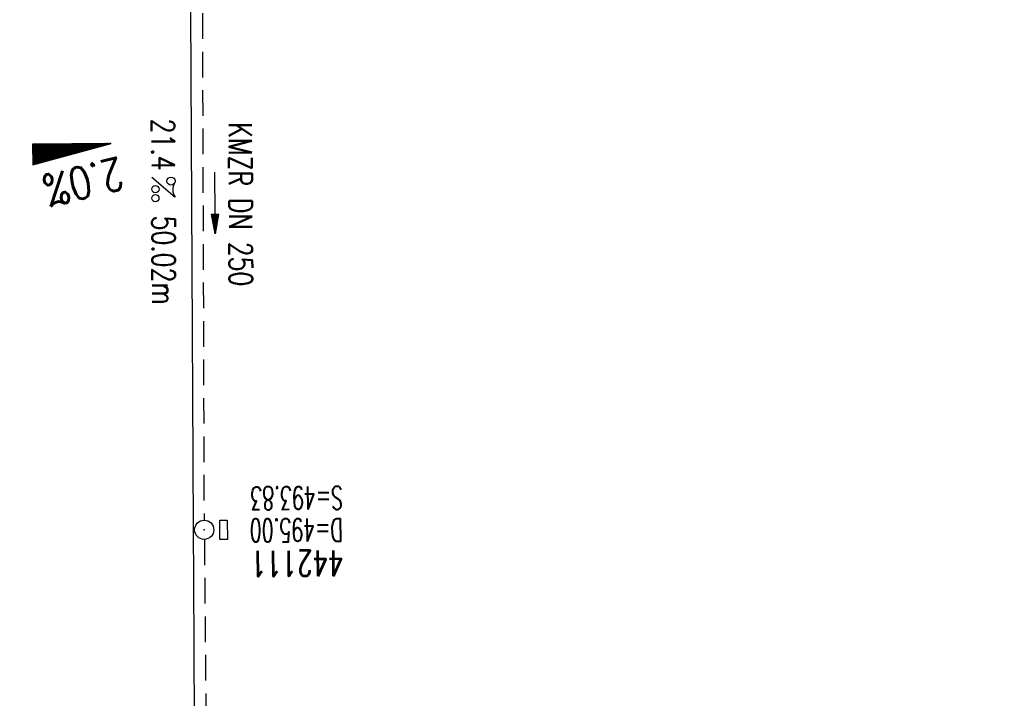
# Model space of a CAD drawing. Extents: x 459406 to 461721, y 413308 to 423218.
# Tile 163 of 256: x 461276 to 461352, y 418978 to 419031. Entities that reach past the tile are written whole.
import ezdxf
from ezdxf.enums import TextEntityAlignment as Align

# ---------------------------------------------------------------- set-up
doc = ezdxf.new("R2010")
doc.units = 0
doc.header["$LTSCALE"] = 2
doc.header["$MEASUREMENT"] = 0
doc.linetypes.add('AUSGEZOGEN', pattern=[0])
doc.linetypes.add('GESTRICH-X2', pattern=[1.5, 1, -0.5])
doc.layers.get('0').update_dxf_attribs({"linetype": 'AUSGEZOGEN'})
for name, color, linetype in [('FBR', 8, 'CONTINUOUS'), ('GEF', 7, 'AUSGEZOGEN'), ('KANAL', 7, 'GESTRICH-X2'), ('PFEIL', 7, 'CONTINUOUS'), ('SCHACHTNR', 6, 'CONTINUOUS'), ('SCHSYMBOL', 7, 'AUSGEZOGEN'), ('TEXTO', 4, 'CONTINUOUS'), ('TEXTU', 4, 'CONTINUOUS')]:
    doc.layers.add(name, color=color, linetype=linetype)
doc.styles.add('ROMANS', font='romans.shx', dxfattribs={"width": 0.8})

# ---------------------------------------------------------------- blocks, each defined once
blk = doc.blocks.new('GST')
at = {"color": 0}
blk.add_circle((0, 0), 0.75, dxfattribs=at)
blk.add_point((0, 0), dxfattribs=at)
blk = doc.blocks.new('13')
blk.add_lwpolyline([(0.755, 1.218), (-0.748, 1.218), (-0.748, 1.801), (0.755, 1.801)], close=True)
at = {"rotation": 180}
blk.add_blockref('GST', (0, 0), dxfattribs=at)
blk = doc.blocks.new('PROM')
blk.add_line((1.566, 1.817), (0.019, 0.015))
for centre, radius in [((0.317, 1.51), 0.317), ((0.943, 0.291), 0.283), ((1.645, 0.287), 0.283)]:
    blk.add_circle(centre, radius)
blk.add_arc((0.992, 2.682), 1.033, 239.14139, 303.35492)
blk = doc.blocks.new('PFEIL2')
at = {"color": 0}
for p, q in [((0.88, 0.002), (-2.401, -0.012)), ((0.881, -0.271), (0.879, 0.276)), ((0.879, 0.276), (2.429, 0.009)), ((0.911, 0.27), (0.879, 0.265)), ((0.965, 0.261), (0.879, 0.246)), ((1.019, 0.252), (0.879, 0.228)), ((1.073, 0.242), (0.879, 0.209)), ((1.127, 0.233), (0.879, 0.191)), ((1.181, 0.224), (0.879, 0.172)), ((1.235, 0.214), (0.879, 0.154)), ((1.289, 0.205), (0.879, 0.135)), ((1.343, 0.196), (0.879, 0.117)), ((1.397, 0.187), (0.879, 0.098)), ((1.451, 0.177), (0.879, 0.08)), ((1.505, 0.168), (0.879, 0.061)), ((1.559, 0.159), (0.88, 0.043)), ((1.613, 0.149), (0.88, 0.024)), ((1.668, 0.14), (0.88, 0.006)), ((1.722, 0.131), (0.88, -0.013)), ((1.776, 0.121), (0.88, -0.031)), ((1.83, 0.112), (0.88, -0.05)), ((1.884, 0.103), (0.88, -0.068)), ((1.938, 0.094), (0.88, -0.087)), ((1.992, 0.084), (0.88, -0.105)), ((2.046, 0.075), (0.88, -0.124)), ((2.1, 0.066), (0.88, -0.142)), ((2.154, 0.056), (0.88, -0.161)), ((2.208, 0.047), (0.88, -0.179)), ((2.262, 0.038), (0.881, -0.198)), ((2.316, 0.029), (0.881, -0.216)), ((2.37, 0.019), (0.881, -0.235)), ((2.424, 0.01), (0.881, -0.253)), ((2.429, 0.009), (0.881, -0.271))]:
    blk.add_line(p, q, dxfattribs=at)
blk = doc.blocks.new('*X8')
at = {"color": 0}
for p, q in [((725.827, 193.844), (727.436, 195.453)), ((725.827, 193.853), (727.427, 195.453)), ((725.827, 193.861), (727.418, 195.453)), ((725.827, 193.87), (727.409, 195.453)), ((725.827, 193.879), (727.401, 195.453)), ((725.827, 193.888), (727.392, 195.453)), ((725.827, 193.897), (727.383, 195.453)), ((725.827, 193.906), (727.374, 195.453)), ((725.827, 193.914), (727.365, 195.453)), ((725.827, 193.923), (727.356, 195.453)), ((725.827, 193.932), (727.347, 195.453)), ((725.827, 193.941), (727.339, 195.453)), ((725.827, 193.95), (727.33, 195.453)), ((725.827, 193.959), (727.321, 195.453)), ((725.827, 193.967), (727.312, 195.453)), ((725.827, 193.976), (727.303, 195.453)), ((725.827, 193.985), (727.294, 195.453)), ((725.827, 193.994), (727.286, 195.453)), ((725.827, 194.003), (727.277, 195.453)), ((725.827, 194.012), (727.268, 195.453)), ((725.827, 194.02), (727.259, 195.453)), ((725.827, 194.029), (727.25, 195.453)), ((725.827, 194.038), (727.241, 195.453)), ((725.827, 194.047), (727.233, 195.453)), ((725.827, 194.056), (727.224, 195.453)), ((725.827, 194.065), (727.215, 195.453)), ((725.827, 194.073), (727.206, 195.453)), ((725.827, 194.082), (727.197, 195.453)), ((725.827, 194.091), (727.188, 195.453)), ((725.827, 194.1), (727.18, 195.453)), ((725.827, 194.109), (727.171, 195.453)), ((725.827, 194.118), (727.162, 195.453)), ((725.827, 194.127), (727.153, 195.453)), ((725.827, 194.135), (727.144, 195.453)), ((725.827, 194.144), (727.135, 195.453)), ((725.827, 194.153), (727.127, 195.453)), ((725.827, 194.162), (727.118, 195.453)), ((725.827, 194.171), (727.109, 195.453)), ((725.827, 194.18), (727.1, 195.453)), ((725.827, 194.188), (727.091, 195.453)), ((725.827, 194.197), (727.082, 195.453)), ((725.827, 194.206), (727.073, 195.453)), ((725.827, 194.215), (727.065, 195.453)), ((725.827, 194.224), (727.056, 195.453)), ((725.827, 194.233), (727.047, 195.453)), ((725.827, 194.241), (727.038, 195.453)), ((725.827, 194.25), (727.029, 195.453)), ((725.827, 194.259), (727.02, 195.453)), ((725.827, 194.268), (727.012, 195.453)), ((725.827, 194.277), (727.003, 195.453)), ((725.827, 194.286), (726.994, 195.453)), ((725.827, 194.294), (726.985, 195.453)), ((725.827, 194.303), (726.976, 195.453)), ((725.827, 194.312), (726.967, 195.453)), ((725.827, 194.321), (726.959, 195.453)), ((725.827, 194.33), (726.95, 195.453)), ((725.827, 194.339), (726.941, 195.453)), ((725.827, 194.348), (726.932, 195.453)), ((725.827, 194.356), (726.923, 195.453)), ((725.827, 194.365), (726.914, 195.453)), ((725.827, 194.374), (726.906, 195.453)), ((725.827, 194.383), (726.897, 195.453)), ((725.827, 194.392), (726.888, 195.453)), ((725.827, 194.401), (726.879, 195.453)), ((725.827, 194.409), (726.87, 195.453)), ((725.827, 194.418), (726.861, 195.453)), ((725.827, 194.427), (726.853, 195.453)), ((725.827, 194.436), (726.844, 195.453)), ((725.827, 194.445), (726.835, 195.453)), ((725.827, 194.454), (726.826, 195.453)), ((725.827, 194.462), (726.817, 195.453)), ((725.827, 194.471), (726.808, 195.453)), ((725.827, 194.48), (726.799, 195.453)), ((725.827, 194.489), (726.791, 195.453)), ((725.827, 194.498), (726.782, 195.453)), ((725.827, 194.507), (726.773, 195.453)), ((725.827, 194.515), (726.764, 195.453)), ((725.827, 194.524), (726.755, 195.453)), ((725.827, 194.533), (726.746, 195.453)), ((725.827, 194.542), (726.738, 195.453)), ((725.827, 194.551), (726.729, 195.453)), ((725.827, 194.56), (726.72, 195.453)), ((725.827, 194.568), (726.711, 195.453)), ((725.827, 194.577), (726.702, 195.453)), ((725.827, 194.586), (726.693, 195.453)), ((725.827, 194.595), (726.685, 195.453)), ((725.827, 194.604), (726.676, 195.453)), ((725.827, 194.613), (726.667, 195.453)), ((725.827, 194.622), (726.658, 195.453)), ((725.827, 194.63), (726.649, 195.453)), ((725.827, 194.639), (726.64, 195.453)), ((725.827, 194.648), (726.632, 195.453)), ((725.827, 194.657), (726.623, 195.453)), ((725.827, 194.666), (726.614, 195.453)), ((725.827, 194.675), (726.605, 195.453)), ((725.827, 194.683), (726.596, 195.453)), ((725.827, 194.692), (726.587, 195.453)), ((725.827, 194.701), (726.579, 195.453)), ((725.827, 194.71), (726.57, 195.453)), ((725.827, 194.719), (726.561, 195.453)), ((725.827, 194.728), (726.552, 195.453)), ((725.827, 194.736), (726.543, 195.453)), ((725.827, 194.745), (726.534, 195.453)), ((725.827, 194.754), (726.525, 195.453)), ((725.827, 194.763), (726.517, 195.453)), ((725.827, 194.772), (726.508, 195.453)), ((725.827, 194.781), (726.499, 195.453)), ((725.827, 194.789), (726.49, 195.453)), ((725.827, 194.798), (726.481, 195.453)), ((725.827, 194.807), (726.472, 195.453)), ((725.827, 194.816), (726.464, 195.453)), ((725.827, 194.825), (726.455, 195.453)), ((725.827, 194.834), (726.446, 195.453)), ((725.827, 194.842), (726.437, 195.453)), ((725.827, 194.851), (726.428, 195.453)), ((725.827, 194.86), (726.419, 195.453)), ((725.827, 194.869), (726.411, 195.453)), ((725.827, 194.878), (726.402, 195.453)), ((725.827, 194.887), (726.393, 195.453)), ((725.827, 194.896), (726.384, 195.453)), ((725.827, 194.904), (726.375, 195.453)), ((725.827, 194.913), (726.366, 195.453)), ((725.827, 194.922), (726.358, 195.453)), ((725.827, 194.931), (726.349, 195.453)), ((725.827, 194.94), (726.34, 195.453)), ((725.827, 194.949), (726.331, 195.453)), ((725.827, 194.957), (726.322, 195.453)), ((725.827, 194.966), (726.313, 195.453)), ((725.827, 194.975), (726.305, 195.453)), ((725.827, 194.984), (726.296, 195.453)), ((725.827, 194.993), (726.287, 195.453)), ((725.827, 195.002), (726.278, 195.453)), ((725.827, 195.01), (726.269, 195.453)), ((725.827, 195.019), (726.26, 195.453)), ((725.827, 195.028), (726.251, 195.453)), ((725.827, 195.037), (726.243, 195.453)), ((725.827, 195.046), (726.234, 195.453)), ((725.827, 195.055), (726.225, 195.453)), ((725.827, 195.063), (726.216, 195.453)), ((725.827, 195.072), (726.207, 195.453)), ((725.827, 195.081), (726.198, 195.453)), ((725.827, 195.09), (726.19, 195.453)), ((725.827, 195.099), (726.181, 195.453)), ((725.827, 195.108), (726.172, 195.453)), ((725.827, 195.116), (726.163, 195.453)), ((725.827, 195.125), (726.154, 195.453)), ((725.827, 195.134), (726.145, 195.453)), ((725.827, 195.143), (726.137, 195.453)), ((725.827, 195.152), (726.128, 195.453)), ((725.827, 195.161), (726.119, 195.453)), ((725.827, 195.17), (726.11, 195.453)), ((725.827, 195.178), (726.101, 195.453)), ((725.827, 195.187), (726.092, 195.453)), ((725.827, 195.196), (726.084, 195.453)), ((725.827, 195.205), (726.075, 195.453)), ((725.827, 195.214), (726.066, 195.453)), ((725.827, 195.223), (726.057, 195.453)), ((725.827, 195.231), (726.048, 195.453)), ((725.827, 195.24), (726.039, 195.453)), ((725.827, 195.249), (726.031, 195.453)), ((725.827, 195.258), (726.022, 195.453)), ((725.827, 195.267), (726.013, 195.453)), ((725.827, 195.276), (726.004, 195.453)), ((725.827, 195.284), (725.995, 195.453)), ((725.827, 195.293), (725.986, 195.453)), ((725.827, 195.302), (725.977, 195.453)), ((725.827, 195.311), (725.969, 195.453)), ((725.827, 195.32), (725.96, 195.453)), ((725.827, 195.329), (725.951, 195.453)), ((725.827, 195.337), (725.942, 195.453)), ((725.827, 195.346), (725.933, 195.453)), ((725.827, 195.355), (725.924, 195.453)), ((725.827, 195.364), (725.916, 195.453)), ((725.827, 195.373), (725.907, 195.453)), ((725.827, 195.382), (725.898, 195.453)), ((725.827, 195.39), (725.889, 195.453)), ((725.827, 195.399), (725.88, 195.453)), ((725.827, 195.408), (725.871, 195.453)), ((725.827, 195.417), (725.863, 195.453)), ((725.827, 195.426), (725.854, 195.453)), ((725.827, 195.435), (725.845, 195.453)), ((725.827, 195.444), (725.836, 195.453)), ((725.827, 193.826), (727.433, 195.433)), ((725.827, 193.817), (727.43, 195.421)), ((725.827, 193.808), (727.427, 195.409)), ((725.827, 193.799), (727.424, 195.397)), ((725.827, 193.791), (727.421, 195.385)), ((725.827, 193.782), (727.418, 195.373)), ((725.827, 193.773), (727.414, 195.361)), ((725.827, 193.764), (727.411, 195.349)), ((725.827, 193.755), (727.408, 195.337)), ((725.827, 193.746), (727.405, 195.325)), ((725.827, 193.738), (727.402, 195.313)), ((725.827, 193.729), (727.399, 195.301)), ((725.827, 193.72), (727.395, 195.289)), ((725.827, 193.711), (727.392, 195.277)), ((725.827, 193.702), (727.389, 195.265)), ((725.827, 193.693), (727.386, 195.253)), ((725.827, 193.685), (727.383, 195.241)), ((725.827, 193.676), (727.38, 195.229)), ((725.827, 193.667), (727.377, 195.217)), ((725.827, 193.658), (727.373, 195.205)), ((725.827, 193.649), (727.37, 195.193)), ((725.827, 193.64), (727.367, 195.181)), ((725.827, 193.632), (727.364, 195.169)), ((725.827, 193.623), (727.361, 195.157)), ((725.827, 193.614), (727.358, 195.145)), ((725.827, 193.605), (727.354, 195.133)), ((725.827, 193.596), (727.351, 195.121)), ((725.827, 193.587), (727.348, 195.109)), ((725.827, 193.579), (727.345, 195.097)), ((725.827, 193.57), (727.342, 195.085)), ((725.827, 193.561), (727.339, 195.073)), ((725.827, 193.552), (727.336, 195.061)), ((725.827, 193.543), (727.332, 195.049)), ((725.827, 193.534), (727.329, 195.037)), ((725.827, 193.525), (727.326, 195.025)), ((725.827, 193.517), (727.323, 195.013)), ((725.827, 193.508), (727.32, 195.001)), ((725.827, 193.499), (727.317, 194.989)), ((725.827, 193.49), (727.313, 194.977)), ((725.827, 193.481), (727.31, 194.965)), ((725.827, 193.472), (727.307, 194.953)), ((725.827, 193.464), (727.304, 194.941)), ((725.827, 193.455), (727.301, 194.929)), ((725.827, 193.446), (727.298, 194.917)), ((725.827, 193.437), (727.295, 194.905)), ((725.827, 193.428), (727.291, 194.893)), ((725.827, 193.419), (727.288, 194.881)), ((725.827, 193.411), (727.285, 194.869)), ((725.827, 193.402), (727.282, 194.857)), ((725.827, 193.393), (727.279, 194.845)), ((725.827, 193.384), (727.276, 194.833)), ((725.827, 193.375), (727.272, 194.821)), ((725.827, 193.366), (727.269, 194.809)), ((725.827, 193.358), (727.266, 194.797)), ((725.827, 193.349), (727.263, 194.785)), ((725.827, 193.34), (727.26, 194.773)), ((725.827, 193.331), (727.257, 194.761)), ((725.827, 193.322), (727.254, 194.749)), ((725.827, 193.313), (727.25, 194.737)), ((725.827, 193.305), (727.247, 194.725)), ((725.827, 193.296), (727.244, 194.713)), ((725.827, 193.287), (727.241, 194.701)), ((725.827, 193.278), (727.238, 194.689)), ((725.827, 193.269), (727.235, 194.677)), ((725.827, 193.26), (727.231, 194.665)), ((725.827, 193.251), (727.228, 194.653)), ((725.827, 193.243), (727.225, 194.641)), ((725.827, 193.234), (727.222, 194.629)), ((725.827, 193.225), (727.219, 194.617)), ((725.827, 193.216), (727.216, 194.605)), ((725.827, 193.207), (727.213, 194.593)), ((725.827, 193.198), (727.209, 194.581)), ((725.827, 193.19), (727.206, 194.569)), ((725.827, 193.181), (727.203, 194.557)), ((725.827, 193.172), (727.2, 194.545)), ((725.827, 193.163), (727.197, 194.533)), ((725.827, 193.154), (727.194, 194.521)), ((725.827, 193.145), (727.19, 194.509)), ((725.827, 193.137), (727.187, 194.497)), ((725.827, 193.128), (727.184, 194.485)), ((725.827, 193.119), (727.181, 194.473)), ((725.827, 193.11), (727.178, 194.461)), ((725.827, 193.101), (727.175, 194.449)), ((725.827, 193.092), (727.172, 194.437)), ((725.827, 193.084), (727.168, 194.425)), ((725.827, 193.075), (727.165, 194.413)), ((725.827, 193.066), (727.162, 194.401)), ((725.827, 193.057), (727.159, 194.389)), ((725.827, 193.048), (727.156, 194.377)), ((725.827, 193.039), (727.153, 194.365)), ((725.827, 193.031), (727.149, 194.353)), ((725.827, 193.022), (727.146, 194.341)), ((725.827, 193.013), (727.143, 194.329)), ((725.827, 193.004), (727.14, 194.317)), ((725.827, 192.995), (727.137, 194.305)), ((725.827, 192.986), (727.134, 194.293)), ((725.827, 192.977), (727.131, 194.281)), ((725.827, 192.969), (727.127, 194.269)), ((725.827, 192.96), (727.124, 194.257)), ((725.827, 192.951), (727.121, 194.245)), ((725.827, 192.942), (727.118, 194.233)), ((725.827, 192.933), (727.115, 194.221)), ((725.827, 192.924), (727.112, 194.209)), ((725.827, 192.916), (727.108, 194.197)), ((725.827, 192.907), (727.105, 194.185)), ((725.827, 192.898), (727.102, 194.173)), ((725.827, 192.889), (727.099, 194.161)), ((725.827, 192.88), (727.096, 194.15)), ((725.827, 192.871), (727.093, 194.138)), ((725.827, 192.863), (727.09, 194.126)), ((725.827, 192.854), (727.086, 194.114)), ((725.827, 192.845), (727.083, 194.102)), ((725.827, 192.836), (727.08, 194.09)), ((725.827, 192.827), (727.077, 194.078)), ((725.827, 192.818), (727.074, 194.066)), ((725.827, 192.81), (727.071, 194.054)), ((725.827, 192.801), (727.068, 194.042)), ((725.827, 192.792), (727.064, 194.03)), ((725.827, 192.783), (727.061, 194.018)), ((725.827, 192.774), (727.058, 194.006)), ((725.827, 192.765), (727.055, 193.994)), ((725.827, 192.757), (727.052, 193.982)), ((725.827, 192.748), (727.049, 193.97)), ((725.827, 192.739), (727.045, 193.958)), ((725.827, 192.73), (727.042, 193.946)), ((725.827, 192.721), (727.039, 193.934)), ((725.827, 192.712), (727.036, 193.922)), ((725.827, 192.703), (727.033, 193.91)), ((725.827, 192.695), (727.03, 193.898)), ((725.827, 192.686), (727.027, 193.886)), ((725.827, 192.677), (727.023, 193.874)), ((725.827, 192.668), (727.02, 193.862)), ((725.827, 192.659), (727.017, 193.85)), ((725.827, 192.65), (727.014, 193.838)), ((725.827, 192.642), (727.011, 193.826)), ((725.827, 192.633), (727.008, 193.814)), ((725.827, 192.624), (727.004, 193.802)), ((725.827, 192.615), (727.001, 193.79)), ((725.827, 192.606), (726.998, 193.778)), ((725.827, 192.597), (726.995, 193.766)), ((725.827, 192.589), (726.992, 193.754)), ((725.827, 192.58), (726.989, 193.742)), ((725.827, 192.571), (726.986, 193.73)), ((725.827, 192.562), (726.982, 193.718)), ((725.827, 192.553), (726.979, 193.706)), ((725.827, 192.544), (726.976, 193.694)), ((725.827, 192.536), (726.973, 193.682)), ((725.827, 192.527), (726.97, 193.67)), ((725.827, 192.518), (726.967, 193.658)), ((725.827, 192.509), (726.963, 193.646)), ((725.827, 192.5), (726.96, 193.634)), ((725.827, 192.491), (726.957, 193.622)), ((725.827, 192.483), (726.954, 193.61)), ((725.827, 192.474), (726.951, 193.598)), ((725.827, 192.465), (726.948, 193.586)), ((725.827, 192.456), (726.945, 193.574)), ((725.827, 192.447), (726.941, 193.562)), ((725.827, 192.438), (726.938, 193.55)), ((725.827, 192.429), (726.935, 193.538)), ((725.827, 192.421), (726.932, 193.526)), ((725.827, 192.412), (726.929, 193.514)), ((725.827, 192.403), (726.926, 193.502)), ((725.827, 192.394), (726.922, 193.49)), ((725.827, 192.385), (726.919, 193.478)), ((725.827, 192.376), (726.916, 193.466)), ((725.827, 192.368), (726.913, 193.454)), ((725.827, 192.359), (726.91, 193.442)), ((725.827, 192.35), (726.907, 193.43)), ((725.827, 192.341), (726.904, 193.418)), ((725.827, 192.332), (726.9, 193.406)), ((725.827, 192.323), (726.897, 193.394)), ((725.827, 192.315), (726.894, 193.382)), ((725.827, 192.306), (726.891, 193.37)), ((725.827, 192.297), (726.888, 193.358)), ((725.827, 192.288), (726.885, 193.346)), ((725.827, 192.279), (726.881, 193.334)), ((725.827, 192.27), (726.878, 193.322)), ((725.827, 192.262), (726.875, 193.31)), ((725.827, 192.253), (726.872, 193.298)), ((725.827, 192.244), (726.869, 193.286)), ((725.827, 192.235), (726.866, 193.274)), ((725.827, 192.226), (726.863, 193.262)), ((725.827, 192.217), (726.859, 193.25)), ((725.827, 192.209), (726.856, 193.238)), ((725.827, 192.2), (726.853, 193.226)), ((725.827, 192.191), (726.85, 193.214)), ((725.827, 192.182), (726.847, 193.202)), ((725.827, 192.173), (726.844, 193.19)), ((725.827, 192.164), (726.84, 193.178)), ((725.827, 192.155), (726.837, 193.166)), ((725.827, 192.147), (726.834, 193.154)), ((725.827, 192.138), (726.831, 193.142)), ((725.827, 192.129), (726.828, 193.13)), ((725.827, 192.12), (726.825, 193.118)), ((725.827, 192.111), (726.822, 193.106)), ((725.827, 192.102), (726.818, 193.094)), ((725.827, 192.094), (726.815, 193.082)), ((725.827, 192.085), (726.812, 193.07)), ((725.827, 192.076), (726.809, 193.058)), ((725.827, 192.067), (726.806, 193.046)), ((725.827, 192.058), (726.803, 193.034)), ((725.827, 192.049), (726.799, 193.022)), ((725.827, 192.041), (726.796, 193.01)), ((725.827, 192.032), (726.793, 192.998)), ((725.827, 192.023), (726.79, 192.986)), ((725.827, 192.014), (726.787, 192.974)), ((725.827, 192.005), (726.784, 192.962)), ((725.827, 191.996), (726.781, 192.95)), ((725.827, 191.988), (726.777, 192.938)), ((725.827, 191.979), (726.774, 192.926)), ((725.827, 191.97), (726.771, 192.914)), ((725.827, 191.961), (726.768, 192.902)), ((725.827, 191.952), (726.765, 192.89)), ((725.827, 191.943), (726.762, 192.878)), ((725.827, 191.935), (726.758, 192.866)), ((725.827, 191.926), (726.755, 192.854)), ((725.827, 191.917), (726.752, 192.842)), ((725.827, 191.908), (726.749, 192.83)), ((725.827, 191.899), (726.746, 192.818)), ((725.827, 191.89), (726.743, 192.806)), ((725.827, 191.881), (726.74, 192.794)), ((725.827, 191.873), (726.736, 192.782)), ((725.827, 191.864), (726.733, 192.77)), ((725.827, 191.855), (726.73, 192.758)), ((725.827, 191.846), (726.727, 192.746)), ((725.827, 191.837), (726.724, 192.734)), ((725.827, 191.828), (726.721, 192.722)), ((725.827, 191.82), (726.717, 192.71)), ((725.827, 191.811), (726.714, 192.698)), ((725.827, 191.802), (726.711, 192.686)), ((725.827, 191.793), (726.708, 192.674)), ((725.827, 191.784), (726.705, 192.662)), ((725.827, 191.775), (726.702, 192.65)), ((725.827, 191.767), (726.699, 192.639)), ((725.827, 191.758), (726.695, 192.627)), ((725.827, 191.749), (726.692, 192.615)), ((725.827, 191.74), (726.689, 192.603)), ((725.827, 191.731), (726.686, 192.591)), ((725.827, 191.722), (726.683, 192.579)), ((725.827, 191.714), (726.68, 192.567)), ((725.827, 191.705), (726.677, 192.555)), ((725.827, 191.696), (726.673, 192.543)), ((725.827, 191.687), (726.67, 192.531)), ((725.827, 191.678), (726.667, 192.519)), ((725.827, 191.669), (726.664, 192.507)), ((725.827, 191.66), (726.661, 192.495)), ((725.827, 191.652), (726.658, 192.483)), ((725.827, 191.643), (726.654, 192.471)), ((725.827, 191.634), (726.651, 192.459)), ((725.827, 191.625), (726.648, 192.447)), ((725.827, 191.616), (726.645, 192.435)), ((725.827, 191.607), (726.642, 192.423)), ((725.827, 191.599), (726.639, 192.411)), ((725.827, 191.59), (726.636, 192.399)), ((725.827, 191.581), (726.632, 192.387)), ((725.827, 191.572), (726.629, 192.375)), ((725.827, 191.563), (726.626, 192.363)), ((725.827, 191.554), (726.623, 192.351)), ((725.827, 191.546), (726.62, 192.339)), ((725.827, 191.537), (726.617, 192.327)), ((725.827, 191.528), (726.613, 192.315)), ((725.827, 191.519), (726.61, 192.303)), ((725.827, 191.51), (726.607, 192.291)), ((725.827, 191.501), (726.604, 192.279)), ((725.827, 191.493), (726.601, 192.267)), ((725.827, 191.484), (726.598, 192.255)), ((725.827, 191.475), (726.595, 192.243)), ((725.827, 191.466), (726.591, 192.231)), ((725.827, 191.457), (726.588, 192.219)), ((725.827, 191.448), (726.585, 192.207)), ((725.827, 191.44), (726.582, 192.195)), ((725.827, 191.431), (726.579, 192.183)), ((725.827, 191.422), (726.576, 192.171)), ((725.827, 191.413), (726.572, 192.159)), ((725.827, 191.404), (726.569, 192.147)), ((725.827, 191.395), (726.566, 192.135)), ((725.827, 191.386), (726.563, 192.123)), ((725.827, 191.378), (726.56, 192.111)), ((725.827, 191.369), (726.557, 192.099)), ((725.827, 191.36), (726.554, 192.087)), ((725.827, 191.351), (726.55, 192.075)), ((725.827, 191.342), (726.547, 192.063)), ((725.827, 191.333), (726.544, 192.051)), ((725.827, 191.325), (726.541, 192.039)), ((725.827, 191.316), (726.538, 192.027)), ((725.827, 191.307), (726.535, 192.015)), ((725.827, 191.298), (726.531, 192.003)), ((725.827, 191.289), (726.528, 191.991)), ((725.827, 191.28), (726.525, 191.979)), ((725.827, 191.272), (726.522, 191.967)), ((725.827, 191.263), (726.519, 191.955)), ((725.827, 191.254), (726.516, 191.943)), ((725.827, 191.245), (726.513, 191.931)), ((725.827, 191.236), (726.509, 191.919)), ((725.827, 191.227), (726.506, 191.907)), ((725.827, 191.219), (726.503, 191.895)), ((725.827, 191.21), (726.5, 191.883)), ((725.827, 191.201), (726.497, 191.871)), ((725.827, 191.192), (726.494, 191.859)), ((725.827, 191.183), (726.49, 191.847)), ((725.827, 191.174), (726.487, 191.835)), ((725.827, 191.166), (726.484, 191.823)), ((725.827, 191.157), (726.481, 191.811)), ((725.827, 191.148), (726.478, 191.799)), ((725.827, 191.139), (726.475, 191.787)), ((725.827, 191.13), (726.472, 191.775)), ((725.827, 191.121), (726.468, 191.763)), ((725.827, 191.112), (726.465, 191.751)), ((725.827, 191.104), (726.462, 191.739)), ((725.827, 191.095), (726.459, 191.727)), ((725.827, 191.086), (726.456, 191.715)), ((725.827, 191.077), (726.453, 191.703)), ((725.827, 191.068), (726.449, 191.691)), ((725.827, 191.059), (726.446, 191.679)), ((725.827, 191.051), (726.443, 191.667)), ((725.827, 191.042), (726.44, 191.655)), ((725.827, 191.033), (726.437, 191.643)), ((725.827, 191.024), (726.434, 191.631)), ((725.827, 191.015), (726.431, 191.619)), ((725.827, 191.006), (726.427, 191.607)), ((725.827, 190.998), (726.424, 191.595)), ((725.827, 190.989), (726.421, 191.583)), ((725.827, 190.98), (726.418, 191.571)), ((725.827, 190.971), (726.415, 191.559)), ((725.827, 190.962), (726.412, 191.547)), ((725.827, 190.953), (726.408, 191.535)), ((725.827, 190.945), (726.405, 191.523)), ((725.827, 190.936), (726.402, 191.511)), ((725.827, 190.927), (726.399, 191.499)), ((725.827, 190.918), (726.396, 191.487)), ((725.827, 190.909), (726.393, 191.475)), ((725.827, 190.9), (726.39, 191.463)), ((725.827, 190.892), (726.386, 191.451)), ((725.827, 190.883), (726.383, 191.439)), ((725.827, 190.874), (726.38, 191.427)), ((725.827, 190.865), (726.377, 191.415)), ((725.827, 190.856), (726.374, 191.403)), ((725.827, 190.847), (726.371, 191.391)), ((725.827, 190.838), (726.367, 191.379)), ((725.827, 190.83), (726.364, 191.367)), ((725.827, 190.821), (726.361, 191.355)), ((725.827, 190.812), (726.358, 191.343)), ((725.827, 190.803), (726.355, 191.331)), ((725.827, 190.794), (726.352, 191.319)), ((725.827, 190.785), (726.349, 191.307)), ((725.827, 190.777), (726.345, 191.295)), ((725.827, 190.768), (726.342, 191.283)), ((725.827, 190.759), (726.339, 191.271)), ((725.827, 190.75), (726.336, 191.259)), ((725.827, 190.741), (726.333, 191.247)), ((725.827, 190.732), (726.33, 191.235)), ((725.827, 190.724), (726.326, 191.223)), ((725.827, 190.715), (726.323, 191.211)), ((725.827, 190.706), (726.32, 191.199)), ((725.827, 190.697), (726.317, 191.187)), ((725.827, 190.688), (726.314, 191.175)), ((725.827, 190.679), (726.311, 191.163)), ((725.827, 190.671), (726.308, 191.151)), ((725.827, 190.662), (726.304, 191.139)), ((725.827, 190.653), (726.301, 191.128)), ((725.827, 190.644), (726.298, 191.116)), ((725.827, 190.635), (726.295, 191.104)), ((725.827, 190.626), (726.292, 191.092)), ((725.827, 190.618), (726.289, 191.08)), ((725.827, 190.609), (726.286, 191.068)), ((725.827, 190.6), (726.282, 191.056)), ((725.827, 190.591), (726.279, 191.044)), ((725.827, 190.582), (726.276, 191.032)), ((725.827, 190.573), (726.273, 191.02)), ((725.827, 190.564), (726.27, 191.008)), ((725.827, 190.556), (726.267, 190.996)), ((725.827, 190.547), (726.263, 190.984)), ((725.827, 190.538), (726.26, 190.972)), ((725.827, 190.529), (726.257, 190.96)), ((725.827, 190.52), (726.254, 190.948)), ((725.827, 190.511), (726.251, 190.936)), ((725.827, 190.503), (726.248, 190.924)), ((725.827, 190.494), (726.245, 190.912)), ((725.827, 190.485), (726.241, 190.9)), ((725.827, 190.476), (726.238, 190.888)), ((725.827, 190.467), (726.235, 190.876)), ((725.827, 190.458), (726.232, 190.864)), ((725.827, 190.45), (726.229, 190.852)), ((725.827, 190.441), (726.226, 190.84)), ((725.827, 190.432), (726.222, 190.828)), ((725.827, 190.423), (726.219, 190.816)), ((725.827, 190.414), (726.216, 190.804)), ((725.827, 190.405), (726.213, 190.792)), ((725.827, 190.397), (726.21, 190.78)), ((725.827, 190.388), (726.207, 190.768)), ((725.827, 190.379), (726.204, 190.756)), ((725.827, 190.37), (726.2, 190.744)), ((725.827, 190.361), (726.197, 190.732)), ((725.827, 190.352), (726.194, 190.72)), ((725.827, 190.344), (726.191, 190.708)), ((725.827, 190.335), (726.188, 190.696)), ((725.827, 190.326), (726.185, 190.684)), ((725.827, 190.317), (726.181, 190.672)), ((725.827, 190.308), (726.178, 190.66)), ((725.827, 190.299), (726.175, 190.648)), ((725.827, 190.29), (726.172, 190.636)), ((725.827, 190.282), (726.169, 190.624)), ((725.827, 190.273), (726.166, 190.612)), ((725.827, 190.264), (726.163, 190.6)), ((725.827, 190.255), (726.159, 190.588)), ((725.827, 190.246), (726.156, 190.576)), ((725.827, 190.237), (726.153, 190.564)), ((725.827, 190.229), (726.15, 190.552)), ((725.827, 190.22), (726.147, 190.54)), ((725.827, 190.211), (726.144, 190.528)), ((725.827, 190.202), (726.14, 190.516)), ((725.827, 190.193), (726.137, 190.504)), ((725.827, 190.184), (726.134, 190.492)), ((725.827, 190.176), (726.131, 190.48)), ((725.827, 190.167), (726.128, 190.468)), ((725.827, 190.158), (726.125, 190.456)), ((725.827, 190.149), (726.122, 190.444)), ((725.827, 190.14), (726.118, 190.432)), ((725.827, 190.131), (726.115, 190.42)), ((725.827, 190.123), (726.112, 190.408)), ((725.827, 190.114), (726.109, 190.396)), ((725.827, 190.105), (726.106, 190.384)), ((725.827, 190.096), (726.103, 190.372)), ((725.827, 190.087), (726.099, 190.36)), ((725.827, 190.078), (726.096, 190.348)), ((725.827, 190.07), (726.093, 190.336)), ((725.827, 190.061), (726.09, 190.324)), ((725.827, 190.052), (726.087, 190.312)), ((725.827, 190.043), (726.084, 190.3)), ((725.827, 190.034), (726.081, 190.288)), ((725.827, 190.025), (726.077, 190.276)), ((725.827, 190.016), (726.074, 190.264)), ((725.827, 190.008), (726.071, 190.252)), ((725.827, 189.999), (726.068, 190.24)), ((725.827, 189.99), (726.065, 190.228)), ((725.827, 189.981), (726.062, 190.216)), ((725.827, 189.972), (726.058, 190.204)), ((725.827, 189.963), (726.055, 190.192)), ((725.827, 189.955), (726.052, 190.18)), ((725.827, 189.946), (726.049, 190.168)), ((725.827, 189.937), (726.046, 190.156)), ((725.827, 189.928), (726.043, 190.144)), ((725.827, 189.919), (726.04, 190.132)), ((725.827, 189.91), (726.036, 190.12)), ((725.827, 189.902), (726.033, 190.108)), ((725.827, 189.893), (726.03, 190.096)), ((725.827, 189.884), (726.027, 190.084)), ((725.827, 189.875), (726.024, 190.072)), ((725.827, 189.866), (726.021, 190.06)), ((725.827, 189.857), (726.017, 190.048)), ((725.827, 189.849), (726.014, 190.036)), ((725.827, 189.84), (726.011, 190.024)), ((725.827, 189.831), (726.008, 190.012)), ((725.827, 189.822), (726.005, 190)), ((725.827, 189.813), (726.002, 189.988)), ((725.827, 189.804), (725.999, 189.976)), ((725.827, 189.796), (725.995, 189.964)), ((725.827, 189.787), (725.992, 189.952)), ((725.827, 189.778), (725.989, 189.94)), ((725.827, 189.769), (725.986, 189.928)), ((725.827, 189.76), (725.983, 189.916)), ((725.827, 189.751), (725.98, 189.904)), ((725.827, 189.742), (725.976, 189.892)), ((725.827, 189.734), (725.973, 189.88)), ((725.827, 189.725), (725.97, 189.868)), ((725.827, 189.716), (725.967, 189.856)), ((725.827, 189.707), (725.964, 189.844)), ((725.827, 189.698), (725.961, 189.832)), ((725.827, 189.689), (725.958, 189.82)), ((725.827, 189.681), (725.954, 189.808)), ((725.827, 189.672), (725.951, 189.796)), ((725.827, 189.663), (725.948, 189.784)), ((725.827, 189.654), (725.945, 189.772)), ((725.827, 189.645), (725.942, 189.76)), ((725.827, 189.636), (725.939, 189.748)), ((725.827, 189.628), (725.935, 189.736)), ((725.827, 189.619), (725.932, 189.724)), ((725.827, 189.61), (725.929, 189.712)), ((725.827, 189.601), (725.926, 189.7)), ((725.827, 189.592), (725.923, 189.688)), ((725.827, 189.583), (725.92, 189.676)), ((725.827, 189.575), (725.917, 189.664)), ((725.827, 189.566), (725.913, 189.652)), ((725.827, 189.557), (725.91, 189.64)), ((725.827, 189.548), (725.907, 189.628)), ((725.827, 189.539), (725.904, 189.616)), ((725.827, 189.53), (725.901, 189.605)), ((725.827, 189.521), (725.898, 189.593)), ((725.827, 189.513), (725.895, 189.581)), ((725.827, 189.504), (725.891, 189.569)), ((725.827, 189.495), (725.888, 189.557)), ((725.827, 189.486), (725.885, 189.545)), ((725.827, 189.477), (725.882, 189.533)), ((725.827, 189.468), (725.879, 189.521)), ((725.827, 189.46), (725.876, 189.509)), ((725.827, 189.451), (725.872, 189.497)), ((725.827, 189.442), (725.869, 189.485)), ((725.827, 189.433), (725.866, 189.473)), ((725.827, 189.424), (725.863, 189.461)), ((725.827, 189.415), (725.86, 189.449)), ((725.827, 189.407), (725.857, 189.437)), ((725.827, 189.398), (725.854, 189.425)), ((725.827, 189.389), (725.85, 189.413)), ((725.827, 189.38), (725.847, 189.401)), ((725.827, 189.371), (725.844, 189.389)), ((725.827, 189.362), (725.841, 189.377)), ((725.827, 189.354), (725.838, 189.365)), ((725.827, 189.345), (725.835, 189.353)), ((725.827, 189.336), (725.831, 189.341))]:
    blk.add_line(p, q, dxfattribs=at)
blk = doc.blocks.new('GEF')
at = {"color": 0}
for p, q in [((0.01, 0.018), (0.01, 6.148)), ((1.622, 6.148), (0.01, 0.018)), ((0.01, 6.148), (1.622, 6.148))]:
    blk.add_line(p, q, dxfattribs=at)
blk.add_blockref('*X8', (-725.817, -189.305), dxfattribs=at)

msp = doc.modelspace()

# ---------------------------------------------------------------- linework, layer by layer
at = {"layer": 'FBR'}
for points in [[(461269.486, 419046.659), (461269.751, 418996.66, -0.00001), (461269.817, 418984.16, 0.000007), (461269.883, 418971.66, 0.000013), (461269.95, 418959.161, -0.00001), (461270.016, 418946.661, -0.00001), (461270.082, 418934.161, 0.00001), (461270.148, 418921.661, 0.00001), (461270.215, 418909.161, -0.00001), (461270.281, 418896.661, -0.00001), (461270.347, 418884.162, 0.00001), (461270.413, 418871.662, 0.00001), (461270.48, 418859.162, -0.000008), (461270.546, 418846.662, -0.000012), (461270.612, 418834.162), (461270.678, 418821.662, 0.000028), (461270.723, 418813.326, -0.000014), (461270.767, 418804.99, -0.000517), (461270.773, 418803.529, -0.00011), (461270.794, 418796.668, -0.00198), (461270.783, 418786.983, -0.001256)], [(461288.736, 419046.761), (461289.001, 418996.762, -0.00001), (461289.067, 418984.262, 0.000007), (461289.133, 418971.762, 0.000013), (461289.199, 418959.264, -0.00001), (461289.266, 418946.763, -0.00001), (461289.332, 418934.263, 0.00001), (461289.398, 418921.763, 0.00001), (461289.464, 418909.264, -0.00001), (461289.531, 418896.763, -0.00001), (461289.597, 418884.263, 0.00001), (461289.663, 418871.764, 0.00001), (461289.729, 418859.265, -0.000008), (461289.796, 418846.764, -0.000012), (461289.862, 418834.264), (461289.928, 418821.764, 0.000028), (461289.972, 418813.43, -0.000014), (461290.017, 418805.093, -0.000517), (461290.023, 418803.591, -0.00011), (461290.044, 418796.722, -0.00198), (461290.033, 418786.885, -0.001256)], [(461254.236, 419046.579), (461254.501, 418996.58, -0.00001), (461254.567, 418984.08, 0.000007), (461254.633, 418971.58, 0.000013), (461254.7, 418959.079, -0.00001), (461254.766, 418946.581, -0.00001), (461254.832, 418934.081, 0.00001), (461254.898, 418921.581, 0.00001), (461254.965, 418909.08, -0.00001), (461255.031, 418896.581, -0.00001), (461255.097, 418884.082, 0.00001), (461255.163, 418871.582, 0.00001), (461255.23, 418859.081, -0.000008), (461255.296, 418846.582, -0.000012), (461255.362, 418834.082), (461255.428, 418821.582, 0.000028), (461255.473, 418813.244, -0.000014), (461255.517, 418804.909, -0.000517), (461255.523, 418803.479, -0.00011), (461255.544, 418796.626, -0.00198), (461255.533, 418787.061, -0.001256)]]:
    msp.add_lwpolyline(points, format="xyb", dxfattribs=at)
at = {"layer": 'KANAL'}
for p, q in [((461289.719, 419040.531), (461289.875, 418992)), ((461289.906, 418990.5), (461290.313, 418942.156))]:
    msp.add_line(p, q, dxfattribs=at)

# ---------------------------------------------------------------- block references
at = {"layer": 'GEF', "xscale": -1, "rotation": 90.57485279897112}
msp.add_blockref('GEF', (461282.662, 419021.392), dxfattribs=at)
at = {"layer": 'PFEIL', "rotation": 270.2119}
msp.add_blockref('PFEIL2', (461290.732, 419016.749), dxfattribs=at)
at = {"layer": 'SCHSYMBOL', "rotation": 270.3037}
msp.add_blockref('13', (461289.889, 418991.258), dxfattribs=at)
at = {"layer": 'TEXTU', "rotation": 270.2119}
msp.add_blockref('PROM', (461285.787, 419018.753), dxfattribs=at)

# ---------------------------------------------------------------- texts
at = {"layer": 'GEF', "style": 'ROMANS', "width": 0.8}
msp.add_text('2.0%', height=2.5, rotation=193.68315, dxfattribs=at).set_placement((461283.248, 419020.323))
at = {"layer": 'SCHACHTNR', "style": 'ROMANS'}
for s, height, width, p in [('S=493.83', 1.8, 0.6, (461300.704, 418994.651)), ('D=495.00', 1.8, 0.6, (461300.704, 418992.151)), ('442111', 2, 0.7, (461300.735, 418989.651))]:
    msp.add_text(s, height=height, rotation=180.3036, dxfattribs=dict(at, width=width)).set_placement(p)
at = {"layer": 'TEXTO', "style": 'ROMANS', "width": 0.75}
msp.add_text('KMZR DN 250', height=1.8, rotation=270.2119, dxfattribs=at).set_placement((461291.823, 419016.633), align=Align.CENTER)
at = {"layer": 'TEXTU', "style": 'ROMANS', "width": 0.75}
for s, p in [('21.4', (461285.781, 419023.313)), ('50.02m', (461285.813, 419015.75))]:
    msp.add_text(s, height=1.8, rotation=270.2119, dxfattribs=at).set_placement(p)

doc.saveas('drawing.dxf')
